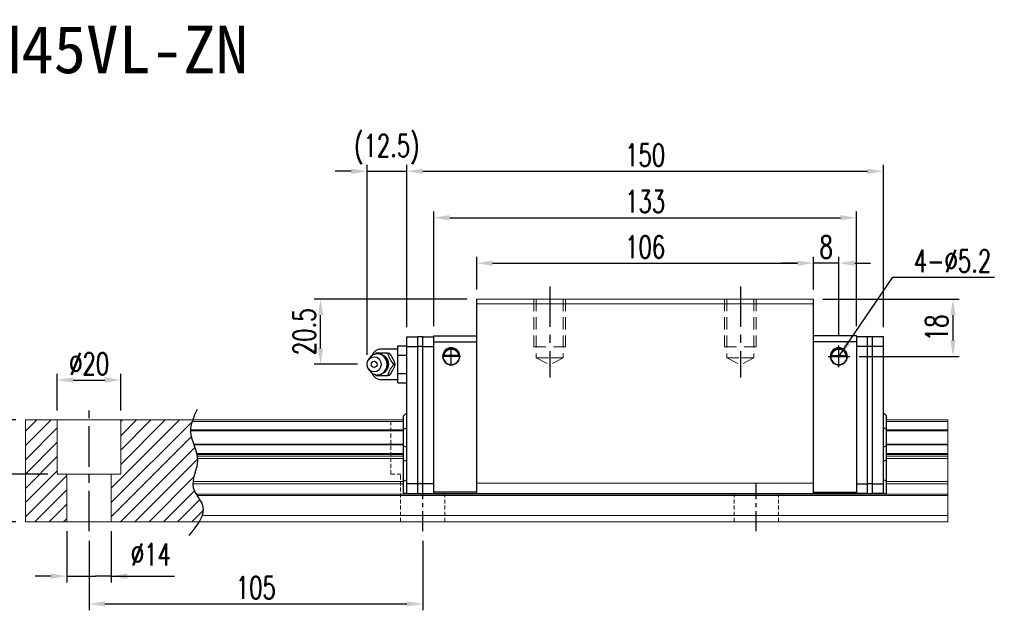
# Model space of a CAD drawing. Header units: millimetres. Extents: x 560 to 1055, y 594 to 1034.
# Tile 3 of 3: x 745 to 1055, y 594 to 780. Entities that reach past the tile are written whole.
import ezdxf
from ezdxf.enums import TextEntityAlignment as Align

# ---------------------------------------------------------------- set-up
doc = ezdxf.new("R2010")
doc.units = ezdxf.units.MM
doc.header["$PDSIZE"] = -1
for name, pattern in [('CENTER', [10.16, 6.35, -1.27, 1.27, -1.27]), ('DASHED', [0.75, 0.5, -0.25]), ('HIDDEN', [1.905, 1.27, -0.635])]:
    doc.linetypes.add(name, pattern=pattern)
for name, color, linetype in [('2', 7, 'Continuous'), ('CHA', 2, 'Continuous'), ('CL', 1, 'CENTER'), ('DIM', 4, 'Continuous'), ('HID', 2, 'DASHED'), ('OUT', 3, 'Continuous')]:
    doc.layers.add(name, color=color, linetype=linetype)
doc.styles.add('DIM-7', font='SIMPLEX.shx', dxfattribs={"width": 0.7, "bigfont": 'chineset.shx'})
doc.styles.add('T', font='kaiu.ttf')
doc.dimstyles.new('CNS', dxfattribs={"dimtxt": 3.5, "dimasz": 2.5, "dimexe": 1, "dimexo": 1.5, "dimgap": 0.09, "dimtad": 0, "dimdsep": 46, "dimtxsty": 'DIM-7', "dimcen": 0.09, "dimclrd": 1, "dimclre": 1, "dimclrt": 4, "dimadec": 0, "dimazin": 0, "dimtfac": 1, "dimtix": 1, "dimtmove": 2, "dimatfit": 3, "dimfxl": 1, "dimtvp": 0.971429, "dimtolj": 1, "dimarcsym": 0})

# ---------------------------------------------------------------- blocks, each defined once
blk = doc.blocks.new('*D14')
at = {"color": 7, "lineweight": -2}
for p, q in [((889.05, 694.74), (889.05, 705.04)), ((995.05, 694.74), (995.05, 705.04)), ((894.05, 703.04), (990.05, 703.04))]:
    blk.add_line(p, q, dxfattribs=at)
at = {"color": 7}
for points in [[(894.05, 703.87), (894.05, 702.2), (889.05, 703.04)], [(990.05, 703.87), (990.05, 702.2), (995.05, 703.04)]]:
    blk.add_solid(points, dxfattribs=at)
at = {"layer": 'DEFPOINTS', "color": 0}
for p in [(995.05, 703.04), (889.05, 691.74), (995.05, 691.74)]:
    blk.add_point(p, dxfattribs=at)
at = {"color": 7, "insert": (942.05, 708.14), "char_height": 7, "attachment_point": 5, "style": 'DIM-7'}
blk.add_mtext('\\A1;106', dxfattribs=at)
blk = doc.blocks.new('*D16')
at = {"color": 7, "lineweight": -2}
for p, q in [((995.05, 694.74), (995.05, 705.04)), ((1003.05, 680.16), (1003.05, 705.04)), ((990.05, 703.04), (985.05, 703.04)), ((1003.05, 703.04), (995.05, 703.04)), ((1008.05, 703.04), (1013.05, 703.04))]:
    blk.add_line(p, q, dxfattribs=at)
at = {"color": 7}
for points in [[(990.05, 703.87), (990.05, 702.2), (995.05, 703.04)], [(1008.05, 703.87), (1008.05, 702.2), (1003.05, 703.04)]]:
    blk.add_solid(points, dxfattribs=at)
at = {"layer": 'DEFPOINTS', "color": 0}
for p in [(995.05, 703.04), (995.05, 691.74), (1003.05, 677.16)]:
    blk.add_point(p, dxfattribs=at)
at = {"color": 7, "insert": (999.05, 708.14), "char_height": 7, "attachment_point": 5, "style": 'DIM-7'}
blk.add_mtext('\\A1;8', dxfattribs=at)
blk = doc.blocks.new('*D17')
at = {"color": 7, "lineweight": -2}
for p, q in [((998.05, 691.74), (1040.96, 691.74)), ((1038.96, 686.74), (1038.96, 678.74)), ((1009.47, 673.74), (1040.96, 673.74))]:
    blk.add_line(p, q, dxfattribs=at)
at = {"color": 7}
for points in [[(1038.12, 686.74), (1039.79, 686.74), (1038.96, 691.74)], [(1038.12, 678.74), (1039.79, 678.74), (1038.96, 673.74)]]:
    blk.add_solid(points, dxfattribs=at)
at = {"layer": 'DEFPOINTS', "color": 0}
for p in [(995.05, 691.74), (1006.47, 673.74), (1038.96, 673.74)]:
    blk.add_point(p, dxfattribs=at)
at = {"color": 7, "insert": (1033.86, 682.74), "char_height": 7, "attachment_point": 5, "rotation": 90, "style": 'DIM-7'}
blk.add_mtext('\\A1;18', dxfattribs=at)
blk = doc.blocks.new('*D19')
at = {"color": 7, "lineweight": -2}
for p, q in [((767.05, 615.74), (767.05, 593.91)), ((872.05, 615.74), (872.05, 593.91)), ((772.05, 595.91), (867.05, 595.91))]:
    blk.add_line(p, q, dxfattribs=at)
at = {"color": 7}
for points in [[(772.05, 596.74), (772.05, 595.08), (767.05, 595.91)], [(867.05, 596.74), (867.05, 595.08), (872.05, 595.91)]]:
    blk.add_solid(points, dxfattribs=at)
at = {"layer": 'DEFPOINTS', "color": 0}
for p in [(767.05, 618.74), (872.05, 618.74), (872.05, 595.91)]:
    blk.add_point(p, dxfattribs=at)
at = {"color": 7, "insert": (819.55, 601.01), "char_height": 7, "attachment_point": 5, "style": 'DIM-7'}
blk.add_mtext('\\A1;105', dxfattribs=at)
blk = doc.blocks.new('*D20')
at = {"color": 7, "lineweight": -2}
for p, q in [((757.05, 656.74), (757.05, 668.29)), ((777.05, 656.74), (777.05, 668.29)), ((762.05, 666.29), (772.05, 666.29))]:
    blk.add_line(p, q, dxfattribs=at)
at = {"color": 7}
for points in [[(762.05, 667.12), (762.05, 665.45), (757.05, 666.29)], [(772.05, 667.12), (772.05, 665.45), (777.05, 666.29)]]:
    blk.add_solid(points, dxfattribs=at)
at = {"layer": 'DEFPOINTS', "color": 0}
for p in [(777.05, 666.29), (757.05, 653.74), (777.05, 653.74)]:
    blk.add_point(p, dxfattribs=at)
at = {"color": 7, "insert": (767.05, 671.39), "char_height": 7, "attachment_point": 5, "style": 'DIM-7'}
blk.add_mtext('\\A1;%%C20', dxfattribs=at)
blk = doc.blocks.new('*D21')
at = {"color": 7, "lineweight": -2}
for p, q in [((744.05, 653.74), (734.15, 653.74)), ((736.15, 648.74), (736.15, 641.74)), ((754.05, 636.74), (734.15, 636.74))]:
    blk.add_line(p, q, dxfattribs=at)
at = {"color": 7}
for points in [[(735.32, 648.74), (736.98, 648.74), (736.15, 653.74)], [(735.32, 641.74), (736.98, 641.74), (736.15, 636.74)]]:
    blk.add_solid(points, dxfattribs=at)
at = {"layer": 'DEFPOINTS', "color": 0}
for p in [(747.05, 653.74), (736.15, 636.74), (757.05, 636.74)]:
    blk.add_point(p, dxfattribs=at)
at = {"color": 7, "insert": (731.05, 645.24), "char_height": 7, "attachment_point": 5, "rotation": 90, "style": 'DIM-7'}
blk.add_mtext('\\A1;17', dxfattribs=at)
blk = doc.blocks.new('*D18')
at = {"color": 7, "lineweight": -2}
for p, q in [((744.05, 653.74), (720.19, 653.74)), ((722.19, 648.74), (722.19, 626.74)), ((744.05, 621.74), (720.19, 621.74))]:
    blk.add_line(p, q, dxfattribs=at)
at = {"color": 7}
for points in [[(721.36, 648.74), (723.02, 648.74), (722.19, 653.74)], [(721.36, 626.74), (723.02, 626.74), (722.19, 621.74)]]:
    blk.add_solid(points, dxfattribs=at)
at = {"layer": 'DEFPOINTS', "color": 0}
for p in [(747.05, 653.74), (722.19, 621.74), (747.05, 621.74)]:
    blk.add_point(p, dxfattribs=at)
at = {"color": 7, "insert": (717.09, 637.74), "char_height": 7, "attachment_point": 5, "rotation": 90, "style": 'DIM-7'}
blk.add_mtext('\\A1;32', dxfattribs=at)
blk = doc.blocks.new('*D22')
at = {"layer": 'DEFPOINTS', "color": 0}
for p in [(1008.55, 717.32), (875.55, 680.24), (1008.55, 680.24)]:
    blk.add_point(p, dxfattribs=at)
at = {"layer": 'DIM', "color": 7, "lineweight": -2}
for p, q in [((875.55, 683.24), (875.55, 719.32)), ((1008.55, 683.24), (1008.55, 719.32)), ((880.55, 717.32), (1003.55, 717.32))]:
    blk.add_line(p, q, dxfattribs=at)
at = {"layer": 'DIM', "color": 7}
for points in [[(880.55, 718.16), (880.55, 716.49), (875.55, 717.32)], [(1003.55, 718.16), (1003.55, 716.49), (1008.55, 717.32)]]:
    blk.add_solid(points, dxfattribs=at)
at = {"layer": 'DIM', "color": 7, "insert": (942.05, 722.42), "char_height": 7, "attachment_point": 5, "style": 'DIM-7'}
blk.add_mtext('\\A1;133', dxfattribs=at)
blk = doc.blocks.new('*D26')
at = {"color": 7, "lineweight": -2}
for p, q in [((760.05, 618.74), (760.05, 602.65)), ((774.05, 618.74), (774.05, 602.65)), ((755.05, 604.65), (750.05, 604.65)), ((760.05, 604.65), (765.05, 604.65)), ((765.05, 604.65), (769.05, 604.65)), ((774.05, 604.65), (769.05, 604.65)), ((774.05, 604.65), (793.91, 604.65)), ((779.05, 604.65), (784.05, 604.65))]:
    blk.add_line(p, q, dxfattribs=at)
at = {"color": 7}
for points in [[(755.05, 605.48), (755.05, 603.82), (760.05, 604.65)], [(779.05, 605.48), (779.05, 603.82), (774.05, 604.65)]]:
    blk.add_solid(points, dxfattribs=at)
at = {"layer": 'DEFPOINTS', "color": 0}
for p in [(760.05, 621.74), (774.05, 621.74), (774.05, 604.65)]:
    blk.add_point(p, dxfattribs=at)
at = {"color": 7, "insert": (786.48, 611.45), "char_height": 7, "attachment_point": 5, "style": 'DIM-7'}
blk.add_mtext('\\A1;%%C14', dxfattribs=at)
blk = doc.blocks.new('*D97')
at = {"layer": 'DEFPOINTS', "color": 0}
for p in [(839.91, 691.74), (889.05, 691.74), (854.55, 671.24)]:
    blk.add_point(p, dxfattribs=at)
at = {"layer": 'DIM', "color": 7, "lineweight": -2}
for p, q in [((886.05, 691.74), (837.91, 691.74)), ((839.91, 676.24), (839.91, 686.74)), ((851.55, 671.24), (837.91, 671.24))]:
    blk.add_line(p, q, dxfattribs=at)
at = {"layer": 'DIM', "color": 7}
for points in [[(839.08, 686.74), (840.75, 686.74), (839.91, 691.74)], [(839.08, 676.24), (840.75, 676.24), (839.91, 671.24)]]:
    blk.add_solid(points, dxfattribs=at)
at = {"layer": 'DIM', "color": 7, "insert": (834.81, 681.49), "char_height": 7, "attachment_point": 5, "rotation": 90, "style": 'DIM-7'}
blk.add_mtext('\\A1;20.5', dxfattribs=at)
blk = doc.blocks.new('*D98')
at = {"color": 7, "lineweight": -2}
for p, q in [((849.55, 731.92), (844.55, 731.92)), ((854.55, 674.24), (854.55, 733.92)), ((854.55, 731.92), (867.05, 731.92)), ((867.05, 682.89), (867.05, 733.92)), ((872.05, 731.92), (877.05, 731.92))]:
    blk.add_line(p, q, dxfattribs=at)
at = {"color": 7}
for points in [[(849.55, 732.75), (849.55, 731.08), (854.55, 731.92)], [(872.05, 732.75), (872.05, 731.08), (867.05, 731.92)]]:
    blk.add_solid(points, dxfattribs=at)
at = {"layer": 'DEFPOINTS', "color": 0}
for p in [(867.05, 731.92), (867.05, 679.89), (854.55, 671.24)]:
    blk.add_point(p, dxfattribs=at)
at = {"color": 7, "insert": (860.8, 738.85), "char_height": 7, "attachment_point": 5, "style": 'DIM-7'}
blk.add_mtext('\\A1;(12.5)', dxfattribs=at)
blk = doc.blocks.new('*D139')
at = {"layer": 'DEFPOINTS', "color": 0}
for p in [(1017.05, 731.92), (867.05, 679.89), (1017.05, 679.89)]:
    blk.add_point(p, dxfattribs=at)
at = {"layer": 'DIM', "color": 7, "lineweight": -2}
for p, q in [((867.05, 682.89), (867.05, 733.92)), ((872.05, 731.92), (1012.05, 731.92)), ((1017.05, 682.89), (1017.05, 733.92))]:
    blk.add_line(p, q, dxfattribs=at)
at = {"layer": 'DIM', "color": 7}
for points in [[(872.05, 732.75), (872.05, 731.08), (867.05, 731.92)], [(1012.05, 732.75), (1012.05, 731.08), (1017.05, 731.92)]]:
    blk.add_solid(points, dxfattribs=at)
at = {"layer": 'DIM', "color": 7, "insert": (942.05, 737.02), "char_height": 7, "attachment_point": 5, "style": 'DIM-7'}
blk.add_mtext('\\A1;150', dxfattribs=at)

msp = doc.modelspace()

# ---------------------------------------------------------------- hatches: boundary and pattern name
at = {"layer": 'DIM'}
h = msp.add_hatch(dxfattribs=at)
h.set_pattern_fill('ANSI31', color=0, style=0)
h.set_pattern_definition([(45, (443.0995, 480.9535), (-2.245064, 2.245064), [])])
edge = h.paths.add_edge_path()
edge.add_spline(control_points=[(799.949, 646.166), (799.485, 647.467), (799.023, 648.843), (798.98, 650.22), (798.979, 650.305)], knot_values=[7.0410379, 7.0410379, 7.0410379, 7.0410379, 11.0834181, 11.3490412, 11.3490412, 11.3490412, 11.3490412], degree=3, periodic=0)
edge.add_spline(control_points=[(798.979, 650.305), (798.977, 650.403), (798.978, 650.501), (798.981, 650.599)], knot_values=[6.7346274, 6.7346274, 6.7346274, 6.7346274, 7.0410379, 7.0410379, 7.0410379, 7.0410379], degree=3, periodic=0)
edge.add_spline(control_points=[(798.981, 650.599), (799.005, 651.503), (799.195, 652.407), (799.481, 653.311)], knot_values=[3.908874, 3.908874, 3.908874, 3.908874, 6.7346274, 6.7346274, 6.7346274, 6.7346274], degree=3, periodic=0)
edge.add_spline(control_points=[(799.481, 653.311), (799.526, 653.452), (799.573, 653.594), (799.623, 653.735)], knot_values=[3.466366, 3.466366, 3.466366, 3.466366, 3.908874, 3.908874, 3.908874, 3.908874], degree=3, periodic=0)
edge.add_line((799.619, 653.735), (777.048, 653.735))
edge.add_line((777.048, 653.735), (777.048, 636.735))
edge.add_line((777.048, 636.735), (774.048, 636.735))
edge.add_line((774.048, 636.735), (774.048, 621.735))
edge.add_line((774.048, 621.735), (801.69, 621.735))
edge.add_spline(control_points=[(801.69, 621.735), (802.094, 622.406), (802.426, 623.073), (802.651, 623.735)], knot_values=[35.0876755, 35.0876755, 35.0876755, 35.0876755, 37.2888756, 37.2888756, 37.2888756, 37.2888756], degree=3, periodic=0)
edge.add_spline(control_points=[(802.651, 623.735), (803.009, 624.789), (803.191, 626.912), (801.691, 628.961), (801.011, 630.028)], knot_values=[27.949439, 27.949439, 27.949439, 27.949439, 31.4503537, 35.0876755, 35.0876755, 35.0876755, 35.0876755], degree=3, periodic=0)
edge.add_spline(control_points=[(801.011, 630.028), (800.936, 630.146), (800.862, 630.264), (800.79, 630.382)], knot_values=[27.5490533, 27.5490533, 27.5490533, 27.5490533, 27.949439, 27.949439, 27.949439, 27.949439], degree=3, periodic=0)
edge.add_spline(control_points=[(800.79, 630.382), (800.388, 631.04), (799.824, 632.12), (799.711, 633.254), (799.716, 633.693)], knot_values=[23.9494384, 23.9494384, 23.9494384, 23.9494384, 26.1777675, 27.5490533, 27.5490533, 27.5490533, 27.5490533], degree=3, periodic=0)
edge.add_spline(control_points=[(799.716, 633.693), (799.718, 633.927), (799.734, 634.162), (799.761, 634.4)], knot_values=[23.2175338, 23.2175338, 23.2175338, 23.2175338, 23.9494384, 23.9494384, 23.9494384, 23.9494384], degree=3, periodic=0)
edge.add_spline(control_points=[(799.761, 634.4), (800.004, 636.541), (801.249, 639.036), (801.174, 641.452), (801.158, 641.674)], knot_values=[15.9420699, 15.9420699, 15.9420699, 15.9420699, 22.5462419, 23.2175338, 23.2175338, 23.2175338, 23.2175338], degree=3, periodic=0)
edge.add_spline(control_points=[(801.158, 641.674), (801.14, 641.91), (801.111, 642.146), (801.074, 642.381)], knot_values=[15.228195, 15.228195, 15.228195, 15.228195, 15.9420699, 15.9420699, 15.9420699, 15.9420699], degree=3, periodic=0)
edge.add_spline(control_points=[(801.074, 642.381), (801.047, 642.548), (801.015, 642.715), (800.98, 642.882)], knot_values=[14.7203513, 14.7203513, 14.7203513, 14.7203513, 15.228195, 15.228195, 15.228195, 15.228195], degree=3, periodic=0)
edge.add_spline(control_points=[(800.98, 642.882), (800.96, 642.975), (800.939, 643.068), (800.917, 643.16)], knot_values=[14.4372251, 14.4372251, 14.4372251, 14.4372251, 14.7203513, 14.7203513, 14.7203513, 14.7203513], degree=3, periodic=0)
edge.add_spline(control_points=[(800.917, 643.16), (800.7, 644.072), (800.376, 644.974), (800.054, 645.872)], knot_values=[11.6531458, 11.6531458, 11.6531458, 11.6531458, 14.4372251, 14.4372251, 14.4372251, 14.4372251], degree=3, periodic=0)
edge.add_spline(control_points=[(800.054, 645.872), (800.019, 645.97), (799.984, 646.068), (799.949, 646.166)], knot_values=[11.3490412, 11.3490412, 11.3490412, 11.3490412, 11.6531458, 11.6531458, 11.6531458, 11.6531458], degree=3, periodic=0)
edge.add_line((799.949, 646.166), (799.949, 646.166))
h.paths.add_polyline_path([(757.048, 653.735), (747.048, 653.735), (747.048, 621.735), (760.048, 621.735), (760.048, 636.735), (757.048, 636.735)])

# ---------------------------------------------------------------- linework, layer by layer
at = {"linetype": 'Continuous', "lineweight": 15}
for p, q in [((800.79, 630.382), (1037.366, 630.382)), ((801.011, 630.028), (1037.366, 630.028)), ((889.048, 630.635), (995.048, 630.635))]:
    msp.add_line(p, q, dxfattribs=at)
at = {"layer": '2', "color": 0, "linetype": 'Continuous'}
for p, q in [((889.048, 630.635), (889.048, 691.735)), ((995.048, 630.635), (995.048, 691.735)), ((867.048, 679.885), (870.548, 679.885)), ((867.048, 676.885), (867.048, 679.885)), ((870.548, 630.635), (870.548, 679.885)), ((872.048, 679.885), (870.548, 679.885)), ((872.048, 679.885), (875.548, 679.885)), ((872.048, 676.885), (872.048, 679.885)), ((875.548, 680.235), (889.048, 680.235)), ((875.548, 630.635), (875.548, 680.235)), ((1008.548, 680.235), (995.048, 680.235)), ((1008.548, 680.235), (1008.548, 630.635)), ((1012.048, 679.885), (1008.548, 679.885)), ((1012.048, 676.885), (1012.048, 679.885)), ((1013.548, 679.885), (1012.048, 679.885)), ((1013.548, 679.885), (1013.548, 630.635)), ((1017.048, 679.885), (1013.548, 679.885)), ((1017.048, 676.885), (1017.048, 679.885)), ((864.248, 676.035), (858.965, 676.035)), ((864.248, 677.009), (867.048, 677.009)), ((864.248, 674.122), (864.248, 677.009)), ((867.048, 630.635), (867.048, 676.885)), ((867.048, 676.885), (870.548, 676.885)), ((872.048, 676.885), (870.548, 676.885)), ((872.048, 630.635), (872.048, 676.885)), ((872.048, 676.885), (875.548, 676.885)), ((875.548, 678.335), (889.048, 678.335)), ((1008.548, 678.335), (995.048, 678.335)), ((1012.048, 676.885), (1008.548, 676.885)), ((1012.048, 630.635), (1012.048, 676.885)), ((1013.548, 676.885), (1012.048, 676.885)), ((1017.048, 676.885), (1013.548, 676.885)), ((1017.048, 633.635), (1017.048, 676.885)), ((855.345, 673.194), (854.981, 672.66)), ((864.248, 674.122), (867.048, 674.122)), ((864.248, 668.349), (864.248, 674.122)), ((883.357, 674.01), (878.739, 674.01)), ((883.328, 674.035), (878.767, 674.035)), ((1000.739, 674.01), (1005.357, 674.01)), ((1000.767, 674.035), (1005.328, 674.035)), ((854.981, 669.811), (855.345, 669.276)), ((858.965, 666.435), (864.248, 666.435)), ((864.248, 665.462), (864.248, 668.349)), ((864.248, 668.349), (867.048, 668.349)), ((864.248, 665.462), (867.048, 665.462)), ((866.048, 655.035), (867.048, 656.035)), ((866.048, 650.888), (866.048, 655.035)), ((1018.048, 655.035), (1017.048, 656.035)), ((1018.048, 650.888), (1018.048, 655.035)), ((866.048, 650.888), (867.048, 651.252)), ((866.048, 645.583), (866.048, 650.888)), ((1018.048, 650.888), (1017.048, 651.252)), ((1018.048, 645.583), (1018.048, 650.888)), ((866.048, 645.583), (867.048, 645.219)), ((866.048, 641.114), (866.048, 645.583)), ((1018.048, 645.583), (1017.048, 645.219)), ((1018.048, 641.114), (1018.048, 645.583)), ((866.048, 634.524), (866.048, 641.114)), ((866.048, 641.114), (867.048, 640.75)), ((1018.048, 641.114), (1017.048, 640.75)), ((1018.048, 634.524), (1018.048, 641.114)), ((866.048, 634.524), (867.048, 634.938)), ((866.048, 630.635), (866.048, 634.524)), ((870.548, 633.635), (867.048, 633.635)), ((872.048, 633.635), (870.548, 633.635)), ((875.548, 633.635), (872.048, 633.635)), ((1008.548, 633.635), (1012.048, 633.635)), ((1013.548, 633.635), (1012.048, 633.635)), ((1013.548, 633.635), (1017.048, 633.635)), ((1018.048, 634.524), (1017.048, 634.938)), ((1017.048, 630.635), (1017.048, 633.635)), ((1018.048, 630.635), (1018.048, 634.524)), ((867.048, 630.635), (866.048, 630.635)), ((867.048, 630.635), (870.548, 630.635)), ((870.548, 630.635), (872.048, 630.635)), ((872.048, 630.635), (875.548, 630.635)), ((889.048, 631.034), (875.548, 631.034)), ((875.548, 630.635), (889.048, 630.635)), ((995.048, 631.034), (1008.548, 631.034)), ((1008.548, 630.635), (995.048, 630.635)), ((1012.048, 630.635), (1008.548, 630.635)), ((1012.048, 630.635), (1013.548, 630.635)), ((1017.048, 630.635), (1013.548, 630.635)), ((1017.048, 630.635), (1018.048, 630.635))]:
    msp.add_line(p, q, dxfattribs=at)
for centre, radius, start, end in [((858.965, 673.035), 3, 89.99998, 161.42204), ((881.048, 673.735), 2.7, 90, 270), ((881.048, 673.735), 2.6, 90, 270), ((881.048, 673.735), 2.7, 270, 90), ((881.048, 673.735), 2.6, 270, 90), ((1003.048, 673.735), 2.7, 90, 270), ((1003.048, 673.735), 2.6, 90, 270), ((1003.048, 673.735), 2.7, 270, 90), ((1003.048, 673.735), 2.6, 270, 90), ((858.965, 669.435), 3, 198.57796, 270.00002)]:
    msp.add_arc(centre, radius, start, end, dxfattribs=at)
at = {"layer": '2', "color": 0, "linetype": 'Continuous', "extrusion": (0, 0, -1)}
for centre, start, end in [((-881.048, 673.735), 7.49472, 90), ((-881.048, 673.735), 90, 172.50528), ((-1003.048, 673.735), 7.49472, 90), ((-1003.048, 673.735), 90, 172.50528)]:
    msp.add_arc(centre, 2.3, start, end, dxfattribs=at)
at = {"layer": '2', "color": 0, "linetype": 'Continuous'}
for major_axis in [(0, -2.4), (0, -1)]:
    msp.add_ellipse((856.765, 671.235), major_axis=major_axis, ratio=0.9238797, dxfattribs=at)
for centre, major_axis, start_param, end_param in [((857.798, 671.235), (0, -3.3), 3.1415926, 4.0769035), ((857.798, 671.235), (0, -3.3), 0, 3.1415927), ((858.613, 671.235), (0, -2.962), 0.4233297, 2.6987264), ((857.798, 671.235), (0, -3.3), 5.3479724, 6.2831853)]:
    msp.add_ellipse(centre, major_axis=major_axis, ratio=0.9238797, start_param=start_param, end_param=end_param, dxfattribs=at)
for points, knots in [([(878.739, 674.01), (878.766, 674.242), (878.827, 674.47), (878.999, 674.875), (879.111, 675.06), (879.427, 675.461), (879.654, 675.656), (880.074, 675.9), (880.255, 675.979), (880.569, 676.066), (880.691, 676.09), (880.893, 676.111), (880.971, 676.115), (881.048, 676.115)], [0, 0, 0, 0, 0.187135, 0.187135, 0.3722972, 0.3722972, 0.651232, 0.651232, 0.8354912, 0.8354912, 0.9393137, 0.9393137, 1, 1, 1, 1]), ([(881.048, 676.115), (881.174, 676.115), (881.301, 676.104), (881.597, 676.053), (881.76, 676.004), (882.199, 675.821), (882.455, 675.648), (882.847, 675.255), (882.999, 675.048), (883.21, 674.628), (883.283, 674.42), (883.339, 674.14), (883.349, 674.076), (883.357, 674.01)], [0, 0, 0, 0, 0.0998047, 0.0998047, 0.2515472, 0.2515472, 0.5439534, 0.5439534, 0.769985, 0.769985, 0.9482846, 0.9482846, 1, 1, 1, 1]), ([(1003.048, 676.115), (1002.922, 676.115), (1002.795, 676.104), (1002.499, 676.053), (1002.336, 676.004), (1001.897, 675.821), (1001.641, 675.648), (1001.249, 675.255), (1001.096, 675.048), (1000.885, 674.628), (1000.812, 674.42), (1000.757, 674.14), (1000.746, 674.076), (1000.739, 674.01)], [0, 0, 0, 0, 0.0998047, 0.0998047, 0.2515472, 0.2515472, 0.5439534, 0.5439534, 0.769985, 0.769985, 0.9482846, 0.9482846, 1, 1, 1, 1]), ([(1005.357, 674.01), (1005.33, 674.242), (1005.268, 674.47), (1005.096, 674.875), (1004.985, 675.06), (1004.669, 675.461), (1004.441, 675.656), (1004.021, 675.9), (1003.84, 675.979), (1003.527, 676.066), (1003.405, 676.09), (1003.203, 676.111), (1003.125, 676.115), (1003.048, 676.115)], [0, 0, 0, 0, 0.187135, 0.187135, 0.3722972, 0.3722972, 0.651232, 0.651232, 0.8354912, 0.8354912, 0.9393137, 0.9393137, 1, 1, 1, 1]), ([(861.089, 674.735), (860.37, 674.735), (859.602, 674.735), (858.294, 674.735), (857.808, 674.735), (857.355, 674.735)], [0, 0, 0, 0, 0.5, 0.5, 1, 1, 1, 1]), ([(861.098, 671.235), (861.098, 671.486), (861.042, 671.983), (860.785, 672.71), (860.357, 673.368), (859.782, 673.912), (859.097, 674.301), (858.417, 674.506), (857.98, 674.525), (857.798, 674.517)], [0, 0, 0, 0, 0.1424122, 0.2912277, 0.4421098, 0.5939693, 0.7455107, 0.8956214, 1, 1, 1, 1]), ([(862.956, 671.236), (862.69, 671.581), (862.423, 671.936), (862.006, 672.565), (861.846, 672.833), (861.576, 673.361), (861.465, 673.623), (861.262, 674.17), (861.173, 674.455), (861.089, 674.735)], [0, 0, 0, 0, 0.316279, 0.316279, 0.5305075, 0.5305075, 0.7443494, 0.7443494, 1, 1, 1, 1]), ([(861.504, 674.735), (861.916, 674.188), (862.314, 673.603), (862.967, 672.381), (863.199, 671.786), (863.37, 671.236)], [0, 0, 0, 0, 0.5, 0.5, 1, 1, 1, 1]), ([(858.139, 667.958), (858.187, 667.961), (858.482, 667.988), (859.014, 668.14), (859.674, 668.486), (860.236, 668.97), (860.675, 669.564), (860.975, 670.242), (861.085, 670.816), (861.098, 671.149), (861.098, 671.235)], [0, 0, 0, 0, 0.0297339, 0.1848987, 0.3380427, 0.4898314, 0.6411412, 0.7929758, 0.9463445, 1, 1, 1, 1]), ([(861.089, 667.736), (861.193, 668.081), (861.303, 668.436), (861.557, 669.065), (861.683, 669.333), (861.977, 669.861), (862.145, 670.123), (862.525, 670.67), (862.741, 670.955), (862.956, 671.235)], [0, 0, 0, 0, 0.316279, 0.316279, 0.5305075, 0.5305075, 0.7443494, 0.7443494, 1, 1, 1, 1]), ([(863.37, 671.235), (863.2, 670.688), (862.973, 670.103), (862.322, 668.881), (861.919, 668.286), (861.504, 667.736)], [0, 0, 0, 0, 0.5, 0.5, 1, 1, 1, 1]), ([(857.355, 667.735), (857.815, 667.735), (858.308, 667.735), (859.657, 667.735), (860.38, 667.735), (861.089, 667.735)], [0, 0, 0, 0, 0.5, 0.5, 1, 1, 1, 1])]:
    msp.add_open_spline(points, degree=3, knots=knots, dxfattribs=at)
for points, degree in [([(857.355, 674.735), (857.267, 674.621), (857.179, 674.505), (857.091, 674.388)], 3), ([(861.089, 674.735), (861.504, 674.735)], 1), ([(878.767, 674.035), (878.758, 674.027), (878.748, 674.019), (878.739, 674.01)], 3), ([(883.357, 674.01), (883.347, 674.019), (883.338, 674.027), (883.328, 674.035)], 3), ([(1000.739, 674.01), (1000.748, 674.019), (1000.758, 674.027), (1000.767, 674.035)], 3), ([(1005.328, 674.035), (1005.338, 674.027), (1005.347, 674.019), (1005.357, 674.01)], 3), ([(862.956, 671.235), (863.371, 671.235)], 1), ([(857.111, 668.057), (857.192, 667.949), (857.274, 667.842), (857.355, 667.736)], 3), ([(857.82, 667.957), (857.877, 667.953), (857.934, 667.952), (857.991, 667.952)], 3), ([(861.504, 667.735), (861.089, 667.735)], 1)]:
    msp.add_open_spline(points, degree=degree, dxfattribs=at)
at = {"layer": 'CL', "color": 0, "ltscale": 2}
for p, q in [((912.048, 695.735), (912.048, 667.11)), ((972.048, 695.735), (972.048, 667.11)), ((767.048, 618.735), (767.048, 656.735))]:
    msp.add_line(p, q, dxfattribs=at)
at = {"layer": 'CL', "color": 0}
for p, q in [((872.048, 618.735), (872.048, 633.885)), ((977.048, 618.735), (977.048, 633.885))]:
    msp.add_line(p, q, dxfattribs=at)
at = {"layer": 'DIM', "color": 0}
for p, q in [((881.048, 670.846), (881.048, 676.625)), ((1003.048, 670.313), (1003.048, 677.158)), ((883.937, 673.735), (878.158, 673.735)), ((999.626, 673.735), (1006.47, 673.735))]:
    msp.add_line(p, q, dxfattribs=at)
msp.add_open_spline([(801.038, 657.063), (799.953, 654.725), (797.488, 649.408), (803.202, 641.326), (797.773, 632.923), (805.32, 625.729), (801.063, 620.586), (798.403, 617.371)], degree=3, knots=[0, 0, 0, 0, 7.306661, 16.6133617, 25.3207242, 31.5867608, 42.0326146, 42.0326146, 42.0326146, 42.0326146], dxfattribs=at)
at = {"layer": 'HID', "color": 0, "linetype": 'HIDDEN', "lineweight": 0, "ltscale": 3}
for p, q in [((907.798, 673.235), (912.048, 671.11)), ((916.298, 673.235), (912.048, 671.11)), ((967.798, 673.235), (972.048, 671.11)), ((976.298, 673.235), (972.048, 671.11))]:
    msp.add_line(p, q, dxfattribs=at)
at = {"layer": 'HID', "color": 0, "linetype": 'HIDDEN', "lineweight": 0}
for p, q in [((862.048, 636.735), (862.048, 653.735)), ((862.048, 636.735), (866.048, 636.735)), ((865.048, 621.735), (865.048, 636.735)), ((879.048, 621.735), (879.048, 630.635)), ((970.048, 621.735), (970.048, 630.635)), ((984.048, 621.735), (984.048, 630.635))]:
    msp.add_line(p, q, dxfattribs=at)
at = {"layer": 'HID', "color": 0, "linetype": 'HIDDEN', "lineweight": 0, "ltscale": 3}
for points in [[(907.048, 691.735), (907.048, 676.735), (912.048, 676.735)], [(907.798, 691.735), (907.798, 673.235), (912.048, 673.235)], [(916.298, 691.735), (916.298, 673.235), (912.048, 673.235)], [(917.048, 691.735), (917.048, 676.735), (912.048, 676.735)], [(967.048, 691.735), (967.048, 676.735), (972.048, 676.735)], [(967.798, 691.735), (967.798, 673.235), (972.048, 673.235)], [(976.298, 691.735), (976.298, 673.235), (972.048, 673.235)], [(977.048, 691.735), (977.048, 676.735), (972.048, 676.735)]]:
    msp.add_lwpolyline(points, dxfattribs=at)
at = {"layer": 'OUT', "color": 0, "linetype": 'Continuous', "lineweight": 15}
for p, q in [((995.048, 691.735), (889.048, 691.735)), ((995.048, 690.235), (889.048, 690.235)), ((747.048, 653.735), (866.048, 653.735)), ((747.048, 653.311), (747.048, 653.735)), ((747.048, 650.599), (747.048, 653.311)), ((757.048, 636.735), (757.048, 653.735)), ((777.048, 636.735), (777.048, 653.735)), ((799.481, 653.311), (866.048, 653.311)), ((1018.048, 653.735), (1037.366, 653.735)), ((1018.048, 653.311), (1037.366, 653.311)), ((1037.366, 653.311), (1037.366, 653.735)), ((1037.366, 650.599), (1037.366, 653.311)), ((747.048, 650.305), (747.048, 650.599)), ((747.048, 646.166), (747.048, 650.305)), ((798.979, 650.305), (866.048, 650.305)), ((798.981, 650.599), (866.048, 650.599)), ((1018.048, 650.599), (1037.366, 650.599)), ((1018.048, 650.305), (1037.366, 650.305)), ((1037.366, 650.305), (1037.366, 650.599)), ((1037.366, 646.166), (1037.366, 650.305)), ((747.048, 645.872), (747.048, 646.166)), ((747.048, 643.16), (747.048, 645.872)), ((799.949, 646.166), (866.048, 646.166)), ((800.054, 645.872), (866.048, 645.872)), ((1018.048, 646.166), (1037.366, 646.166)), ((1018.048, 645.872), (1037.366, 645.872)), ((1037.366, 645.872), (1037.366, 646.166)), ((1037.366, 643.16), (1037.366, 645.872)), ((747.048, 642.882), (747.048, 643.16)), ((747.048, 642.381), (747.048, 642.882)), ((747.048, 641.674), (747.048, 642.381)), ((747.048, 634.4), (747.048, 641.674)), ((800.917, 643.16), (866.048, 643.16)), ((800.98, 642.882), (866.048, 642.882)), ((801.074, 642.381), (866.048, 642.381)), ((801.158, 641.674), (866.048, 641.674)), ((1018.048, 643.16), (1037.366, 643.16)), ((1018.048, 642.882), (1037.366, 642.882)), ((1018.048, 642.381), (1037.366, 642.381)), ((1018.048, 641.674), (1037.366, 641.674)), ((1037.366, 642.882), (1037.366, 643.16)), ((1037.366, 642.381), (1037.366, 642.882)), ((1037.366, 641.674), (1037.366, 642.381)), ((1037.366, 634.4), (1037.366, 641.674)), ((757.048, 636.735), (777.048, 636.735)), ((760.048, 621.735), (760.048, 636.735)), ((774.048, 621.735), (774.048, 636.735)), ((747.048, 633.693), (747.048, 634.4)), ((747.048, 630.382), (747.048, 633.693)), ((799.716, 633.693), (866.048, 633.693)), ((799.761, 634.4), (866.048, 634.4)), ((995.048, 633.885), (889.048, 633.885)), ((1018.048, 634.4), (1037.366, 634.4)), ((1018.048, 633.693), (1037.366, 633.693)), ((1037.366, 633.693), (1037.366, 634.4)), ((1037.366, 630.382), (1037.366, 633.693)), ((747.048, 630.028), (747.048, 630.382)), ((747.048, 623.735), (747.048, 630.028)), ((1037.366, 630.028), (1037.366, 630.382)), ((1037.366, 623.735), (1037.366, 630.028)), ((747.048, 621.735), (747.048, 623.735)), ((802.651, 623.735), (1037.366, 623.735)), ((1037.366, 621.735), (1037.366, 623.735)), ((747.048, 621.735), (1037.366, 621.735))]:
    msp.add_line(p, q, dxfattribs=at)

# ---------------------------------------------------------------- texts
at = {"layer": 'CHA', "color": 7, "style": 'T'}
msp.add_text('TRH45VL-ZN', height=15, dxfattribs=at).set_placement((766.104, 770.131), align=Align.MIDDLE)
at = {"layer": 'DIM', "color": 0, "insert": (1026.639, 700.219), "char_height": 7, "attachment_point": 7, "style": 'DIM-7'}
msp.add_mtext('\\A1;4-%%C5.2', dxfattribs=at)

# ---------------------------------------------------------------- dimensions: what is measured, and where the dimension line sits
at = {"color": 0}
for base, p1, p2, text, override, picture, middle in [((867.048, 731.916), (854.548, 671.235), (867.048, 679.885), '(<>)', {"dimscale": 2, "dimgap": 0.8, "dimtad": 1, "dimclrd": 7, "dimclre": 7, "dimclrt": 7, "dimadec": 2, "dimazin": 2, "dimtmove": 1}, '*D98', (860.798, 738.85)), ((777.048, 666.286), (757.048, 653.735), (777.048, 653.735), '%%C<>', {"dimscale": 2, "dimgap": 0.8, "dimtad": 1, "dimclrd": 7, "dimclre": 7, "dimclrt": 7, "dimtmove": 1}, '*D20', (767.048, 671.386))]:
    dim = msp.add_linear_dim(base=base, p1=p1, p2=p2, text=text, dimstyle='CNS', override=override, dxfattribs=at)
    dim.commit()
    dim.dimension.update_dxf_attribs({"geometry": picture, "text_midpoint": middle})
for base, p1, p2, override, picture, middle in [((995.048, 703.037), (889.048, 691.735), (995.048, 691.735), {"dimscale": 2, "dimgap": 0.8, "dimtad": 1, "dimclrd": 7, "dimclre": 7, "dimclrt": 7, "dimadec": 2, "dimazin": 2, "dimtmove": 1}, '*D14', (942.048, 708.137)), ((995.048, 703.037), (1003.048, 677.158), (995.048, 691.735), {"dimscale": 2, "dimgap": 0.8, "dimtad": 1, "dimclrd": 7, "dimclre": 7, "dimclrt": 7, "dimadec": 2, "dimazin": 2, "dimtmove": 1}, '*D16', (999.048, 708.137)), ((872.048, 595.909), (767.048, 618.735), (872.048, 618.735), {"dimscale": 2, "dimgap": 0.8, "dimtad": 1, "dimclrd": 7, "dimclre": 7, "dimclrt": 7, "dimtmove": 1}, '*D19', (819.548, 601.009))]:
    dim = msp.add_linear_dim(base=base, p1=p1, p2=p2, dimstyle='CNS', override=override, dxfattribs=at)
    dim.commit()
    dim.dimension.update_dxf_attribs({"geometry": picture, "text_midpoint": middle})
for base, p1, p2, override, picture, middle in [((1038.956, 673.735), (995.048, 691.735), (1006.47, 673.735), {"dimscale": 2, "dimgap": 0.8, "dimtad": 1, "dimclrd": 7, "dimclre": 7, "dimclrt": 7, "dimadec": 2, "dimazin": 2, "dimtmove": 1}, '*D17', (1033.856, 682.735)), ((722.19, 621.735), (747.048, 653.735), (747.048, 621.735), {"dimscale": 2, "dimgap": 0.8, "dimtad": 1, "dimclrd": 7, "dimclre": 7, "dimclrt": 7, "dimtmove": 1}, '*D18', (717.09, 637.735)), ((736.15, 636.735), (747.048, 653.735), (757.048, 636.735), {"dimscale": 2, "dimgap": 0.8, "dimtad": 1, "dimclrd": 7, "dimclre": 7, "dimclrt": 7, "dimtmove": 1}, '*D21', (731.05, 645.235))]:
    dim = msp.add_linear_dim(base=base, p1=p1, p2=p2, angle=90, dimstyle='CNS', override=override, dxfattribs=at)
    dim.commit()
    dim.dimension.update_dxf_attribs({"geometry": picture, "text_midpoint": middle})
dim = msp.add_linear_dim(base=(774.048, 604.652), p1=(760.048, 621.735), p2=(774.048, 621.735), angle=180, text='%%C<>', dimstyle='CNS', override={"dimscale": 2, "dimgap": 0.8, "dimclrd": 7, "dimclre": 7, "dimclrt": 7, "dimtmove": 0}, dxfattribs=at)
dim.commit()
dim.dimension.update_dxf_attribs({"geometry": '*D26', "text_midpoint": (786.481, 604.652), "dimtype": 160})
at = {"layer": 'DIM', "color": 0}
for base, p1, p2, angle, picture, middle in [((1017.048, 731.916), (867.048, 679.885), (1017.048, 679.885), 180, '*D139', (942.048, 737.016)), ((839.914, 691.735), (854.548, 671.235), (889.048, 691.735), 90, '*D97', (834.814, 681.485))]:
    dim = msp.add_linear_dim(base=base, p1=p1, p2=p2, angle=angle, dimstyle='CNS', override={"dimscale": 2, "dimgap": 0.8, "dimtad": 1, "dimclrd": 7, "dimclre": 7, "dimclrt": 7, "dimtmove": 1}, dxfattribs=at)
    dim.commit()
    dim.dimension.update_dxf_attribs({"geometry": picture, "text_midpoint": middle})
dim = msp.add_linear_dim(base=(1008.548, 717.325), p1=(875.548, 680.235), p2=(1008.548, 680.235), dimstyle='CNS', override={"dimscale": 2, "dimgap": 0.8, "dimtad": 1, "dimclrd": 7, "dimclre": 7, "dimclrt": 7, "dimtmove": 1}, dxfattribs=at)
dim.commit()
dim.dimension.update_dxf_attribs({"geometry": '*D22', "text_midpoint": (942.048, 722.425)})

# ---------------------------------------------------------------- leaders
at = {"layer": 'DIM', "color": 0, "annotation_type": 0, "has_hookline": 1, "hookline_direction": 0, "text_width": 25.433}
msp.add_leader([(1003.048, 673.735), (1020.039, 698.619), (1025.039, 698.619)], dimstyle='CNS', override={"dimscale": 2, "dimgap": 0.8, "dimtad": 1, "dimclrd": 7, "dimclre": 4, "dimtmove": 1}, dxfattribs=at)

doc.saveas('drawing.dxf')
